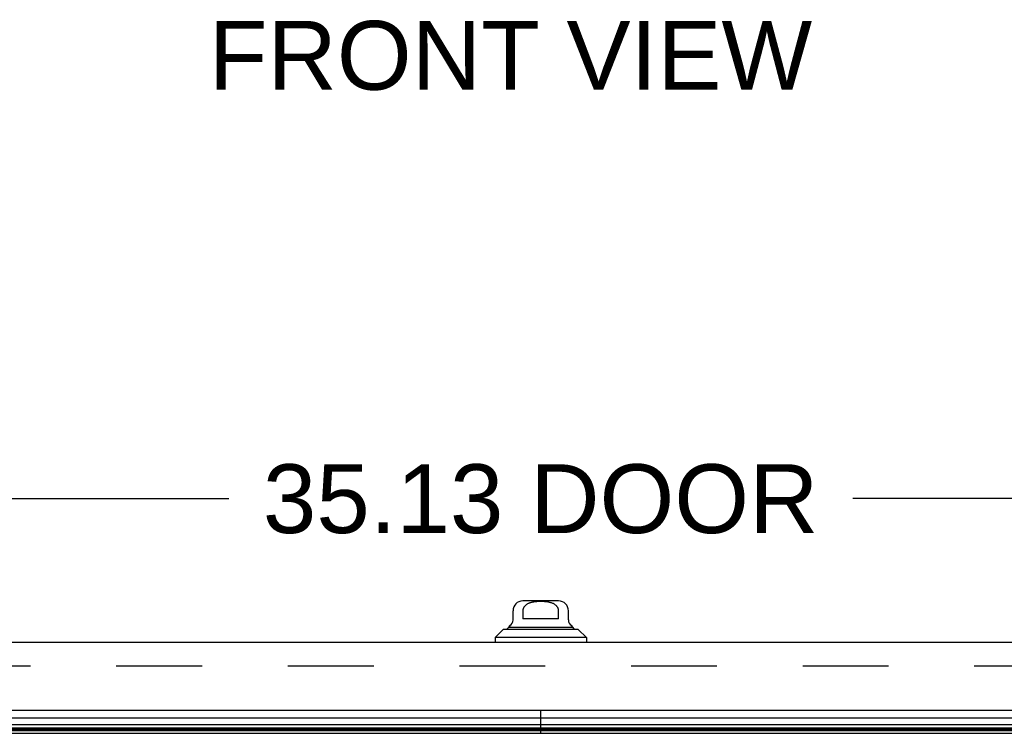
# Model space of a CAD drawing. Header units: inches. Extents: x 0 to 188, y 0 to 122.
# Tile 18 of 102: x 53.88 to 65.78, y 19.87 to 28.49. Entities that reach past the tile are written whole.
import ezdxf

# ---------------------------------------------------------------- set-up
doc = ezdxf.new("R2010")
doc.units = ezdxf.units.IN
doc.header["$LTSCALE"] = 10.363855
doc.header["$MEASUREMENT"] = 0
doc.linetypes.add('HIDDEN', pattern=[0.2, 0.1, -0.1])
doc.layers.get('0').update_dxf_attribs({"linetype": 'CONTINUOUS'})
for name, color, linetype in [('DEFAULT_2', 8, 'HIDDEN'), ('DIMENSIONS', 7, 'CONTINUOUS'), ('DOOR_ASSEMBLY', 7, 'CONTINUOUS')]:
    doc.layers.add(name, color=color, linetype=linetype)
doc.styles.get("Standard").update_dxf_attribs({"font": 'arial.ttf'})
doc.dimstyles.new('DIMSTYLE_1', dxfattribs={"dimtxt": 0.831325, "dimasz": 1.108434, "dimexe": 0.09, "dimexo": 0.07, "dimgap": 0.0375, "dimtad": 0, "dimtih": 1, "dimtoh": 1, "dimzin": 4, "dimdsep": 46, "dimtxsty": 'Standard', "dimblk": '_FILLED', "dimblk1": '_FILLED', "dimblk2": '_FILLED', "dimcen": 0.09, "dimazin": 1, "dimtfac": 1, "dimtdec": 3, "dimtofl": 0, "dimtmove": 0, "dimatfit": 3, "dimldrblk": '_FILLED', "dimfxl": 0, "dimtolj": 1, "dimtzin": 4, "dimarcsym": 0})

# ---------------------------------------------------------------- blocks, each defined once
blk = doc.blocks.new('_FILLED')
at = {"color": 0, "linetype": 'ByBlock'}
blk.add_solid([(0, 0), (-1, 0.2), (-1, -0.2)], dxfattribs=at)
blk = doc.blocks.new('*D13')
at = {"layer": 'DIMENSIONS', "color": 2, "linetype": 'Continuous'}
for p, q in [((42.615, 21.613), (42.615, 23.705)), ((77.74, 21.613), (77.74, 23.705)), ((42.615, 22.708), (56.409, 22.708)), ((77.74, 22.708), (63.946, 22.708))]:
    blk.add_line(p, q, dxfattribs=at)
at = {"layer": 'DIMENSIONS', "color": 2, "linetype": 'Continuous', "xscale": 1.1084337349, "yscale": 1.1084337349, "zscale": 1.1084337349, "rotation": 180}
blk.add_blockref('_FILLED', (42.615, 22.708), dxfattribs=at)
at = {"layer": 'DIMENSIONS', "color": 2, "linetype": 'Continuous', "xscale": 1.1084337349, "yscale": 1.1084337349, "zscale": 1.1084337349}
blk.add_blockref('_FILLED', (77.74, 22.708), dxfattribs=at)
at = {"layer": 'DIMENSIONS', "color": 2, "linetype": 'Continuous', "insert": (60.177, 23.123), "char_height": 0.8313, "width": 6.70623, "attachment_point": 2, "line_spacing_factor": 0.9}
blk.add_mtext('35.13 DOOR', dxfattribs=at)

msp = doc.modelspace()

# ---------------------------------------------------------------- linework, layer by layer
at = {"color": 3, "linetype": 'Continuous'}
msp.add_line((43.567, 19.873), (76.788, 19.873), dxfattribs=at)
at = {"layer": 'DEFAULT_2', "color": 8, "linetype": 'HIDDEN'}
msp.add_line((76.815, 20.686), (43.539, 20.686), dxfattribs=at)
at = {"layer": 'DOOR_ASSEMBLY', "color": 7, "linetype": 'Continuous'}
for p, q in [((60.394, 21.472), (59.961, 21.472)), ((59.843, 21.242), (59.843, 21.354)), ((59.962, 21.354), (59.962, 21.255)), ((60.393, 21.255), (60.393, 21.354)), ((60.512, 21.242), (60.512, 21.354)), ((60.393, 21.255), (59.962, 21.255)), ((59.725, 21.129), (59.626, 21.031)), ((60.63, 21.129), (59.725, 21.129)), ((59.793, 21.157), (60.561, 21.157)), ((60.63, 21.129), (60.729, 21.031)), ((59.626, 21.031), (59.626, 20.972)), ((60.729, 21.031), (59.626, 21.031)), ((60.729, 21.031), (60.729, 20.972)), ((60.177, 19.873), (60.177, 20.147)), ((60.179, 19.873), (60.179, 20.147)), ((60.177, 20.055), (42.728, 20.055)), ((77.627, 20.055), (60.179, 20.055)), ((60.177, 19.902), (42.697, 19.902)), ((42.699, 19.98), (60.177, 19.98)), ((60.177, 19.936), (42.708, 19.936)), ((60.177, 19.923), (42.715, 19.923)), ((60.177, 19.914), (42.718, 19.914)), ((60.179, 19.98), (77.655, 19.98)), ((77.646, 19.936), (60.179, 19.936)), ((77.64, 19.923), (60.179, 19.923)), ((77.637, 19.914), (60.179, 19.914)), ((77.658, 19.902), (60.179, 19.902))]:
    msp.add_line(p, q, dxfattribs=at)
at = {"layer": 'DOOR_ASSEMBLY', "color": 3, "linetype": 'Continuous'}
for p, q in [((77.605, 20.972), (42.75, 20.972)), ((77.605, 20.147), (42.75, 20.147))]:
    msp.add_line(p, q, dxfattribs=at)
at = {"layer": 'DOOR_ASSEMBLY', "color": 7, "linetype": 'Continuous'}
msp.add_lwpolyline([(60.393, 21.354), (60.393, 21.358), (60.392, 21.363), (60.392, 21.367), (60.391, 21.371), (60.39, 21.376), (60.388, 21.38), (60.387, 21.384), (60.385, 21.388), (60.383, 21.393), (60.38, 21.397), (60.377, 21.401), (60.374, 21.405), (60.371, 21.409), (60.367, 21.413), (60.363, 21.417), (60.358, 21.421), (60.354, 21.425), (60.348, 21.429), (60.342, 21.433), (60.336, 21.436), (60.33, 21.44), (60.323, 21.443), (60.315, 21.446), (60.308, 21.449), (60.3, 21.451), (60.292, 21.453), (60.283, 21.455), (60.275, 21.457), (60.266, 21.459), (60.257, 21.46), (60.247, 21.461), (60.238, 21.463), (60.228, 21.463), (60.218, 21.464), (60.208, 21.465), (60.198, 21.465), (60.188, 21.465), (60.178, 21.465), (60.167, 21.465), (60.157, 21.465), (60.147, 21.465), (60.137, 21.464), (60.127, 21.463), (60.117, 21.463), (60.108, 21.462), (60.098, 21.46), (60.089, 21.459), (60.08, 21.457), (60.072, 21.455), (60.063, 21.453), (60.055, 21.451), (60.047, 21.449), (60.04, 21.446), (60.032, 21.443), (60.025, 21.44), (60.018, 21.436), (60.012, 21.433), (60.006, 21.429), (60.001, 21.425), (59.996, 21.421), (59.992, 21.417), (59.988, 21.413), (59.984, 21.409), (59.98, 21.405), (59.977, 21.401), (59.975, 21.397), (59.972, 21.393), (59.97, 21.388), (59.968, 21.384), (59.966, 21.38), (59.965, 21.376), (59.964, 21.371), (59.963, 21.367), (59.962, 21.363), (59.962, 21.358), (59.962, 21.354)], dxfattribs=at)
for centre, radius, start, end in [((59.961, 21.354), 0.118, 90, 180), ((60.394, 21.354), 0.118, 0, 90), ((59.813, 21.157), 0.0197, 120, 180.1146), ((59.764, 21.242), 0.0787, 300, 360), ((60.591, 21.242), 0.0787, 180, 240), ((60.542, 21.157), 0.0197, 359.8854, 60), ((59.813, 21.108), 0.0492, 90, 153.8851), ((60.542, 21.108), 0.0492, 26.1149, 90)]:
    msp.add_arc(centre, radius, start, end, dxfattribs=at)

# ---------------------------------------------------------------- texts
at = {"layer": 'DIMENSIONS', "color": 2, "linetype": 'Continuous', "insert": (59.812, 28.479), "char_height": 0.8313, "width": 7.27487, "attachment_point": 2, "line_spacing_factor": 0.9}
msp.add_mtext('FRONT VIEW', dxfattribs=at)

# ---------------------------------------------------------------- dimensions: what is measured, and where the dimension line sits
at = {"layer": 'DIMENSIONS', "color": 2, "linetype": 'Continuous'}
dim = msp.add_linear_dim(base=(77.739856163, 22.707771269), p1=(42.614856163, 21.542922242), p2=(77.739856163, 21.542922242), text='<> DOOR', dimstyle='DIMSTYLE_1', dxfattribs=at)
dim.commit()
dim.dimension.update_dxf_attribs({"geometry": '*D13', "text_midpoint": (60.177356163, 22.707771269), "dimtype": 160})

doc.saveas('drawing.dxf')
